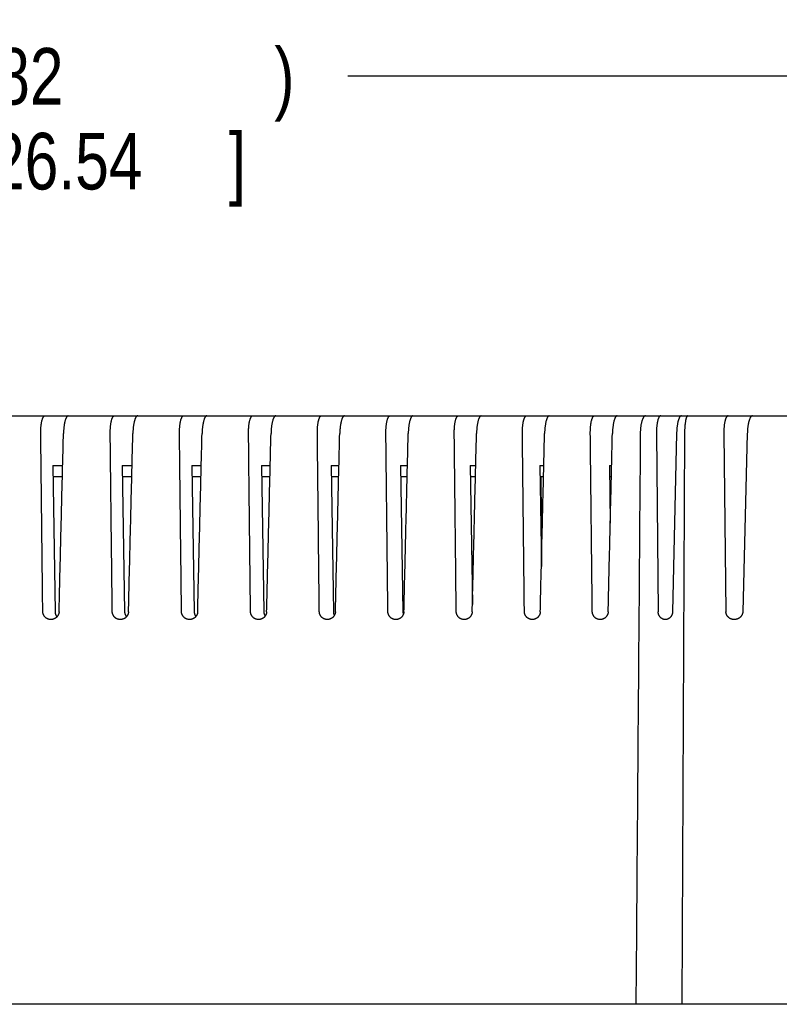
# Model space of a CAD drawing. Header units: inches. Extents: x 0 to 34, y 0 to 22.
# Tile 15 of 27: x 16.9 to 18.5, y 11.9 to 14.1. Entities that reach past the tile are written whole.
import ezdxf

# ---------------------------------------------------------------- set-up
doc = ezdxf.new("R2010")
doc.units = ezdxf.units.IN
doc.header["$LTSCALE"] = 1.87
doc.header["$MEASUREMENT"] = 0
doc.layers.get('0').update_dxf_attribs({"linetype": 'CONTINUOUS'})
doc.layers.add('DIMENSIONS', color=7, linetype='CONTINUOUS')
doc.styles.get("Standard").update_dxf_attribs({"font": 'txt', "width": 0.8})
doc.dimstyles.new('DIMSTYLE_1', dxfattribs={"dimtxt": 0.125, "dimasz": 0.18, "dimexe": 0.18, "dimexo": 0.0625, "dimgap": 0.09, "dimtad": 0, "dimtih": 1, "dimtoh": 1, "dimdec": 3, "dimzin": 4, "dimdsep": 46, "dimtxsty": 'STANDARD', "dimblk": '_FILLED', "dimblk1": '_FILLED', "dimblk2": '_FILLED', "dimcen": 0.09, "dimadec": 0, "dimazin": 0, "dimtp": 0.01, "dimtm": 0.01, "dimtfac": 1, "dimtdec": 3, "dimtofl": 0, "dimtmove": 0, "dimatfit": 3, "dimldrblk": '_FILLED', "dimfxl": 1, "dimtolj": 1, "dimtzin": 4, "dimarcsym": 0})

# ---------------------------------------------------------------- blocks, each defined once
blk = doc.blocks.new('_FILLED')
at = {"color": 0, "linetype": 'BYBLOCK'}
blk.add_solid([(0, 0), (-1, 0.174), (-1, -0.174)], dxfattribs=at)
blk = doc.blocks.new('*D0')
at = {"layer": 'DIMENSIONS', "color": 2, "linetype": 'CONTINUOUS'}
for p, q in [((14.4886, 12.7122), (14.4886, 14.0662)), ((19.4704, 12.7794), (19.4704, 14.0662)), ((14.4886, 13.9412), (16.4545, 13.9412)), ((19.4704, 13.9412), (17.5795, 13.9412))]:
    blk.add_line(p, q, dxfattribs=at)
at = {"layer": 'DIMENSIONS', "color": 2, "linetype": 'CONTINUOUS', "xscale": 0.18, "yscale": 0.18, "zscale": 0.18, "rotation": 180}
blk.add_blockref('_FILLED', (14.4886, 13.9412), dxfattribs=at)
at = {"layer": 'DIMENSIONS', "color": 2, "linetype": 'CONTINUOUS', "xscale": 0.18, "yscale": 0.18, "zscale": 0.18}
blk.add_blockref('_FILLED', (19.4704, 13.9412), dxfattribs=at)
at = {"layer": 'DIMENSIONS', "color": 2, "linetype": 'CONTINUOUS', "width": 0.8}
for s, p in [('(', (16.517, 13.8787)), (')', (17.417, 13.8787)), ('4.982', (16.617, 13.8787)), ('[', (16.617, 13.6912)), ('126.54', (16.717, 13.6912)), (']', (17.317, 13.6912))]:
    blk.add_text(s, height=0.125, dxfattribs=at).set_placement(p)

msp = doc.modelspace()

# ---------------------------------------------------------------- linework, layer by layer
at = {"color": 7, "linetype": 'CONTINUOUS'}
for p, q in [((14.6589, 13.1912), (19.1864, 13.1912)), ((18.2608, 13.1522), (18.2645, 12.7583)), ((18.3052, 13.1522), (18.2964, 12.7583)), ((18.3228, 13.1522), (18.317, 11.8912)), ((18.4095, 13.1522), (18.4141, 12.7583)), ((18.4614, 13.1522), (18.4514, 12.7583)), ((16.9277, 13.0812), (16.9328, 12.7583)), ((16.9277, 13.0812), (16.9497, 13.0812)), ((17.0814, 13.0812), (17.0865, 12.7583)), ((17.0814, 13.0812), (17.1029, 13.0812)), ((17.235, 13.0812), (17.2401, 12.7583)), ((17.235, 13.0812), (17.2557, 13.0812)), ((17.3886, 13.0812), (17.3937, 12.7583)), ((17.3886, 13.0812), (17.408, 13.0812)), ((17.5423, 13.0812), (17.5474, 12.7583)), ((17.5423, 13.0812), (17.5597, 13.0812)), ((17.6959, 13.0812), (17.711, 13.0812)), ((17.6959, 13.0812), (17.701, 12.7583)), ((17.8495, 13.0812), (17.8618, 13.0812)), ((17.8495, 13.0812), (17.8544, 12.7747)), ((18.0032, 13.0812), (18.012, 13.0812)), ((18.0032, 13.0812), (18.0067, 12.8582)), ((18.1568, 13.0812), (18.1618, 13.0812)), ((18.1568, 13.0812), (18.1588, 12.9542)), ((16.9491, 13.0562), (16.9281, 13.0562)), ((17.1023, 13.0562), (17.0818, 13.0562)), ((17.2551, 13.0562), (17.2354, 13.0562)), ((17.4073, 13.0562), (17.389, 13.0562)), ((17.5591, 13.0562), (17.5427, 13.0562)), ((17.7104, 13.0562), (17.6963, 13.0562)), ((17.8612, 13.0562), (17.8499, 13.0562)), ((18.0114, 13.0562), (18.0036, 13.0562)), ((18.0057, 13.0562), (18.0072, 12.8797)), ((18.1613, 13.0562), (18.1572, 13.0562)), ((19.2594, 11.8912), (14.5729, 11.8912))]:
    msp.add_line(p, q, dxfattribs=at)
for points, knots in [([(16.9013, 13.1522), (16.9013, 13.1532), (16.9013, 13.1553), (16.9013, 13.1583), (16.9015, 13.1612), (16.9016, 13.1641), (16.9018, 13.167), (16.9021, 13.1697), (16.9024, 13.1724), (16.9028, 13.1749), (16.9033, 13.1773), (16.9037, 13.1795), (16.9043, 13.1816), (16.9048, 13.1835), (16.9054, 13.1853), (16.9061, 13.1868), (16.9068, 13.1881), (16.9075, 13.1892), (16.9082, 13.1901), (16.909, 13.1907), (16.9098, 13.1911), (16.9103, 13.1912), (16.9106, 13.1912)], [0, 0, 0, 0, 0.07266, 0.144841, 0.216025, 0.286048, 0.354414, 0.420823, 0.484989, 0.546436, 0.605004, 0.660271, 0.711979, 0.75992, 0.803771, 0.843478, 0.878873, 0.909999, 0.93706, 0.960436, 0.981, 1, 1, 1, 1]), ([(16.9621, 13.1912), (16.9618, 13.1912), (16.9613, 13.1911), (16.9605, 13.1907), (16.9597, 13.1901), (16.9589, 13.1892), (16.9582, 13.1881), (16.9575, 13.1868), (16.9568, 13.1853), (16.9561, 13.1836), (16.9554, 13.1816), (16.9548, 13.1796), (16.9543, 13.1773), (16.9538, 13.1749), (16.9533, 13.1724), (16.9529, 13.1697), (16.9525, 13.167), (16.9522, 13.1641), (16.9519, 13.1612), (16.9517, 13.1582), (16.9515, 13.1553), (16.9515, 13.1532), (16.9514, 13.1522)], [0, 0, 0, 0, 0.018885, 0.039509, 0.063049, 0.090327, 0.121693, 0.157332, 0.197279, 0.241359, 0.289511, 0.341405, 0.396826, 0.455503, 0.517006, 0.581162, 0.647482, 0.715676, 0.785427, 0.856239, 0.927938, 1, 1, 1, 1]), ([(17.0547, 13.1522), (17.0547, 13.1532), (17.0547, 13.1553), (17.0548, 13.1583), (17.0549, 13.1612), (17.055, 13.1641), (17.0553, 13.167), (17.0555, 13.1697), (17.0559, 13.1724), (17.0562, 13.1749), (17.0567, 13.1773), (17.0572, 13.1796), (17.0577, 13.1817), (17.0583, 13.1836), (17.0589, 13.1853), (17.0595, 13.1868), (17.0602, 13.1881), (17.0609, 13.1892), (17.0616, 13.1901), (17.0624, 13.1907), (17.0632, 13.1911), (17.0637, 13.1912), (17.064, 13.1912)], [0, 0, 0, 0, 0.072824, 0.145162, 0.216493, 0.286646, 0.355121, 0.421614, 0.485839, 0.547317, 0.605889, 0.661134, 0.712796, 0.760672, 0.804441, 0.844056, 0.879354, 0.910379, 0.937341, 0.960621, 0.981092, 1, 1, 1, 1]), ([(17.1153, 13.1912), (17.115, 13.1912), (17.1145, 13.1911), (17.1137, 13.1907), (17.1129, 13.1901), (17.1122, 13.1892), (17.1114, 13.1881), (17.1107, 13.1868), (17.11, 13.1853), (17.1093, 13.1836), (17.1087, 13.1817), (17.1081, 13.1796), (17.1075, 13.1773), (17.107, 13.1749), (17.1065, 13.1724), (17.1061, 13.1697), (17.1057, 13.167), (17.1054, 13.1641), (17.1051, 13.1612), (17.1049, 13.1583), (17.1048, 13.1553), (17.1047, 13.1532), (17.1047, 13.1522)], [0, 0, 0, 0, 0.0188, 0.039335, 0.062783, 0.089965, 0.121233, 0.156775, 0.196631, 0.240628, 0.288711, 0.340556, 0.395949, 0.454624, 0.516153, 0.580361, 0.646762, 0.715062, 0.784942, 0.855903, 0.927765, 1, 1, 1, 1]), ([(17.2076, 13.1522), (17.2076, 13.1532), (17.2076, 13.1553), (17.2077, 13.1583), (17.2078, 13.1613), (17.208, 13.1642), (17.2082, 13.167), (17.2085, 13.1698), (17.2088, 13.1724), (17.2092, 13.1749), (17.2096, 13.1773), (17.2101, 13.1796), (17.2106, 13.1817), (17.2112, 13.1836), (17.2118, 13.1853), (17.2124, 13.1868), (17.2131, 13.1881), (17.2138, 13.1892), (17.2145, 13.1901), (17.2153, 13.1907), (17.216, 13.1911), (17.2166, 13.1912), (17.2169, 13.1912)], [0, 0, 0, 0, 0.072978, 0.145464, 0.216932, 0.287207, 0.355784, 0.422357, 0.486636, 0.548142, 0.606718, 0.661942, 0.713562, 0.761376, 0.80507, 0.844599, 0.879804, 0.910736, 0.937604, 0.960794, 0.981178, 1, 1, 1, 1]), ([(17.268, 13.1912), (17.2678, 13.1912), (17.2672, 13.1911), (17.2664, 13.1907), (17.2656, 13.1901), (17.2649, 13.1892), (17.2641, 13.1881), (17.2634, 13.1868), (17.2627, 13.1853), (17.2621, 13.1836), (17.2614, 13.1817), (17.2608, 13.1796), (17.2603, 13.1774), (17.2598, 13.175), (17.2593, 13.1724), (17.2589, 13.1698), (17.2585, 13.167), (17.2582, 13.1642), (17.2579, 13.1612), (17.2577, 13.1583), (17.2575, 13.1553), (17.2575, 13.1532), (17.2574, 13.1522)], [0, 0, 0, 0, 0.01872, 0.039172, 0.062534, 0.089626, 0.120802, 0.156254, 0.196024, 0.239943, 0.287962, 0.339761, 0.395127, 0.4538, 0.515351, 0.579608, 0.646085, 0.714484, 0.784487, 0.855587, 0.927602, 1, 1, 1, 1]), ([(17.3601, 13.1522), (17.36, 13.1532), (17.36, 13.1553), (17.3601, 13.1583), (17.3602, 13.1613), (17.3604, 13.1642), (17.3606, 13.167), (17.3609, 13.1698), (17.3612, 13.1724), (17.3616, 13.175), (17.362, 13.1774), (17.3625, 13.1796), (17.363, 13.1817), (17.3636, 13.1836), (17.3642, 13.1853), (17.3648, 13.1868), (17.3655, 13.1881), (17.3662, 13.1892), (17.3669, 13.1901), (17.3677, 13.1907), (17.3684, 13.1911), (17.369, 13.1912), (17.3692, 13.1912)], [0, 0, 0, 0, 0.073124, 0.145746, 0.217342, 0.287732, 0.356404, 0.423052, 0.487381, 0.548915, 0.607494, 0.662698, 0.714278, 0.762034, 0.805657, 0.845106, 0.880225, 0.911068, 0.93785, 0.960956, 0.981258, 1, 1, 1, 1]), ([(17.4202, 13.1912), (17.42, 13.1912), (17.4194, 13.1911), (17.4186, 13.1907), (17.4179, 13.1901), (17.4171, 13.1892), (17.4164, 13.1881), (17.4157, 13.1868), (17.415, 13.1853), (17.4143, 13.1836), (17.4137, 13.1817), (17.4131, 13.1796), (17.4125, 13.1774), (17.412, 13.175), (17.4115, 13.1724), (17.4111, 13.1698), (17.4107, 13.167), (17.4104, 13.1642), (17.4101, 13.1613), (17.4099, 13.1583), (17.4098, 13.1553), (17.4097, 13.1532), (17.4097, 13.1522)], [0, 0, 0, 0, 0.018645, 0.03902, 0.062302, 0.089311, 0.120401, 0.155768, 0.195457, 0.239304, 0.287262, 0.339017, 0.394357, 0.453028, 0.5146, 0.578903, 0.64545, 0.713943, 0.784059, 0.85529, 0.927449, 1, 1, 1, 1]), ([(17.512, 13.1522), (17.512, 13.1532), (17.512, 13.1553), (17.512, 13.1583), (17.5121, 13.1613), (17.5123, 13.1642), (17.5125, 13.1671), (17.5128, 13.1698), (17.5131, 13.1725), (17.5135, 13.175), (17.5139, 13.1774), (17.5144, 13.1796), (17.5149, 13.1817), (17.5155, 13.1836), (17.5161, 13.1853), (17.5167, 13.1868), (17.5174, 13.1881), (17.5181, 13.1892), (17.5188, 13.1901), (17.5196, 13.1907), (17.5203, 13.1911), (17.5209, 13.1912), (17.5211, 13.1912)], [0, 0, 0, 0, 0.073258, 0.146009, 0.217725, 0.288221, 0.356983, 0.4237, 0.488076, 0.549635, 0.608217, 0.663402, 0.714945, 0.762648, 0.806204, 0.845578, 0.880616, 0.911378, 0.938079, 0.961107, 0.981333, 1, 1, 1, 1]), ([(17.572, 13.1912), (17.5717, 13.1912), (17.5712, 13.1911), (17.5704, 13.1907), (17.5696, 13.1901), (17.5689, 13.1892), (17.5681, 13.1881), (17.5674, 13.1869), (17.5667, 13.1853), (17.5661, 13.1836), (17.5654, 13.1817), (17.5648, 13.1796), (17.5643, 13.1774), (17.5638, 13.175), (17.5633, 13.1725), (17.5629, 13.1698), (17.5625, 13.167), (17.5622, 13.1642), (17.5619, 13.1613), (17.5617, 13.1583), (17.5615, 13.1553), (17.5615, 13.1532), (17.5614, 13.1522)], [0, 0, 0, 0, 0.018576, 0.03888, 0.062087, 0.089018, 0.120029, 0.155316, 0.19493, 0.238709, 0.286611, 0.338324, 0.393641, 0.452308, 0.5139, 0.578245, 0.644858, 0.713437, 0.78366, 0.855013, 0.927306, 1, 1, 1, 1]), ([(17.6634, 13.1522), (17.6634, 13.1532), (17.6634, 13.1553), (17.6634, 13.1583), (17.6635, 13.1613), (17.6637, 13.1642), (17.6639, 13.1671), (17.6642, 13.1698), (17.6645, 13.1725), (17.6649, 13.175), (17.6653, 13.1774), (17.6658, 13.1797), (17.6663, 13.1817), (17.6669, 13.1836), (17.6675, 13.1853), (17.6681, 13.1868), (17.6688, 13.1881), (17.6695, 13.1892), (17.6702, 13.1901), (17.671, 13.1907), (17.6717, 13.1911), (17.6723, 13.1912), (17.6725, 13.1912)], [0, 0, 0, 0, 0.073381, 0.146253, 0.218081, 0.288675, 0.35752, 0.424302, 0.488722, 0.550304, 0.608889, 0.664056, 0.715565, 0.763217, 0.806712, 0.846016, 0.88098, 0.911666, 0.938292, 0.961247, 0.981402, 1, 1, 1, 1]), ([(17.7232, 13.1912), (17.7229, 13.1912), (17.7224, 13.1911), (17.7216, 13.1907), (17.7208, 13.1901), (17.7201, 13.1892), (17.7194, 13.1882), (17.7187, 13.1869), (17.718, 13.1854), (17.7173, 13.1836), (17.7167, 13.1817), (17.7161, 13.1797), (17.7155, 13.1774), (17.715, 13.175), (17.7145, 13.1725), (17.7141, 13.1698), (17.7137, 13.1671), (17.7134, 13.1642), (17.7132, 13.1613), (17.7129, 13.1583), (17.7128, 13.1553), (17.7127, 13.1532), (17.7127, 13.1522)], [0, 0, 0, 0, 0.018512, 0.03875, 0.061888, 0.088747, 0.119684, 0.154898, 0.194442, 0.238158, 0.286007, 0.337681, 0.392975, 0.45164, 0.513249, 0.577633, 0.644306, 0.712966, 0.783288, 0.854754, 0.927172, 1, 1, 1, 1]), ([(17.8143, 13.1522), (17.8143, 13.1533), (17.8143, 13.1553), (17.8144, 13.1583), (17.8145, 13.1613), (17.8146, 13.1642), (17.8149, 13.1671), (17.8151, 13.1699), (17.8155, 13.1725), (17.8158, 13.175), (17.8163, 13.1774), (17.8167, 13.1797), (17.8173, 13.1818), (17.8178, 13.1836), (17.8184, 13.1854), (17.8191, 13.1869), (17.8197, 13.1882), (17.8204, 13.1892), (17.8211, 13.1901), (17.8219, 13.1907), (17.8226, 13.1911), (17.8232, 13.1912), (17.8234, 13.1912)], [0, 0, 0, 0, 0.073495, 0.146478, 0.218409, 0.289095, 0.358016, 0.424858, 0.489319, 0.550922, 0.609509, 0.66466, 0.716138, 0.763744, 0.807181, 0.846421, 0.881316, 0.911932, 0.938488, 0.961376, 0.981467, 1, 1, 1, 1]), ([(17.8739, 13.1912), (17.8737, 13.1912), (17.8731, 13.1911), (17.8724, 13.1907), (17.8716, 13.1901), (17.8709, 13.1892), (17.8701, 13.1882), (17.8694, 13.1869), (17.8687, 13.1854), (17.8681, 13.1837), (17.8674, 13.1818), (17.8669, 13.1797), (17.8663, 13.1774), (17.8658, 13.175), (17.8653, 13.1725), (17.8649, 13.1698), (17.8645, 13.1671), (17.8642, 13.1642), (17.8639, 13.1613), (17.8637, 13.1583), (17.8636, 13.1553), (17.8635, 13.1532), (17.8635, 13.1522)], [0, 0, 0, 0, 0.018453, 0.038631, 0.061705, 0.088497, 0.119367, 0.154513, 0.193992, 0.23765, 0.285449, 0.337088, 0.39236, 0.451022, 0.512647, 0.577066, 0.643796, 0.712529, 0.782942, 0.854515, 0.927049, 1, 1, 1, 1]), ([(17.9648, 13.1522), (17.9648, 13.1533), (17.9647, 13.1553), (17.9648, 13.1583), (17.9649, 13.1613), (17.9651, 13.1642), (17.9653, 13.1671), (17.9656, 13.1699), (17.9659, 13.1725), (17.9663, 13.1751), (17.9667, 13.1775), (17.9672, 13.1797), (17.9677, 13.1818), (17.9683, 13.1837), (17.9689, 13.1854), (17.9695, 13.1869), (17.9702, 13.1882), (17.9708, 13.1892), (17.9716, 13.1901), (17.9723, 13.1907), (17.9731, 13.1911), (17.9736, 13.1912), (17.9739, 13.1912)], [0, 0, 0, 0, 0.0736, 0.146685, 0.21871, 0.28948, 0.358472, 0.425369, 0.489867, 0.551491, 0.61008, 0.665216, 0.716664, 0.764228, 0.807613, 0.846794, 0.881625, 0.912176, 0.938669, 0.961495, 0.981526, 1, 1, 1, 1]), ([(18.0242, 13.1912), (18.024, 13.1912), (18.0234, 13.1911), (18.0226, 13.1907), (18.0219, 13.1901), (18.0211, 13.1892), (18.0204, 13.1882), (18.0197, 13.1869), (18.019, 13.1854), (18.0184, 13.1837), (18.0177, 13.1818), (18.0171, 13.1797), (18.0166, 13.1775), (18.0161, 13.1751), (18.0156, 13.1725), (18.0152, 13.1699), (18.0148, 13.1671), (18.0145, 13.1642), (18.0142, 13.1613), (18.014, 13.1583), (18.0138, 13.1553), (18.0138, 13.1533), (18.0137, 13.1522)], [0, 0, 0, 0, 0.018399, 0.038521, 0.061538, 0.088269, 0.119076, 0.15416, 0.19358, 0.237184, 0.284938, 0.336543, 0.391795, 0.450454, 0.512093, 0.576545, 0.643325, 0.712127, 0.782624, 0.854293, 0.926934, 1, 1, 1, 1]), ([(18.1147, 13.1522), (18.1147, 13.1533), (18.1147, 13.1553), (18.1148, 13.1583), (18.1149, 13.1613), (18.115, 13.1643), (18.1153, 13.1671), (18.1155, 13.1699), (18.1159, 13.1725), (18.1162, 13.1751), (18.1167, 13.1775), (18.1171, 13.1797), (18.1177, 13.1818), (18.1182, 13.1837), (18.1188, 13.1854), (18.1195, 13.1869), (18.1201, 13.1882), (18.1208, 13.1892), (18.1215, 13.1901), (18.1223, 13.1907), (18.123, 13.1911), (18.1236, 13.1912), (18.1238, 13.1912)], [0, 0, 0, 0, 0.073696, 0.146874, 0.218985, 0.289832, 0.358888, 0.425835, 0.490368, 0.55201, 0.610602, 0.665724, 0.717146, 0.764671, 0.808008, 0.847134, 0.881907, 0.912399, 0.938834, 0.961603, 0.98158, 1, 1, 1, 1]), ([(18.174, 13.1912), (18.1737, 13.1912), (18.1732, 13.1911), (18.1724, 13.1907), (18.1717, 13.1901), (18.1709, 13.1892), (18.1702, 13.1882), (18.1695, 13.1869), (18.1688, 13.1854), (18.1682, 13.1837), (18.1675, 13.1818), (18.1669, 13.1797), (18.1664, 13.1775), (18.1659, 13.1751), (18.1654, 13.1725), (18.165, 13.1699), (18.1646, 13.1671), (18.1643, 13.1643), (18.164, 13.1613), (18.1638, 13.1583), (18.1636, 13.1553), (18.1636, 13.1533), (18.1635, 13.1522)], [0, 0, 0, 0, 0.018351, 0.038422, 0.061386, 0.088062, 0.118812, 0.153838, 0.193205, 0.236759, 0.284471, 0.336046, 0.39128, 0.449935, 0.511587, 0.576068, 0.642895, 0.711758, 0.782332, 0.85409, 0.926829, 1, 1, 1, 1]), ([(18.2368, 13.1912), (18.2365, 13.1912), (18.2359, 13.1911), (18.2349, 13.1907), (18.234, 13.1901), (18.2332, 13.1892), (18.2323, 13.1882), (18.2315, 13.1869), (18.2307, 13.1854), (18.2299, 13.1836), (18.2292, 13.1817), (18.2285, 13.1797), (18.2279, 13.1774), (18.2274, 13.175), (18.2268, 13.1725), (18.2264, 13.1698), (18.226, 13.1671), (18.2257, 13.1642), (18.2254, 13.1613), (18.2252, 13.1583), (18.2251, 13.1553), (18.2251, 13.1532), (18.2251, 13.1522)], [0, 0, 0, 0, 0.021668, 0.044652, 0.07001, 0.098553, 0.130679, 0.16666, 0.206588, 0.250368, 0.298002, 0.349207, 0.403841, 0.461652, 0.522263, 0.585527, 0.650973, 0.718354, 0.78734, 0.85745, 0.928511, 1, 1, 1, 1]), ([(18.2701, 13.1912), (18.2698, 13.1912), (18.2693, 13.1911), (18.2685, 13.1907), (18.2677, 13.1901), (18.267, 13.1892), (18.2663, 13.1881), (18.2656, 13.1868), (18.265, 13.1853), (18.2644, 13.1836), (18.2638, 13.1817), (18.2633, 13.1796), (18.2628, 13.1773), (18.2623, 13.1749), (18.262, 13.1724), (18.2616, 13.1697), (18.2613, 13.167), (18.2611, 13.1641), (18.2609, 13.1612), (18.2608, 13.1583), (18.2608, 13.1553), (18.2608, 13.1532), (18.2608, 13.1522)], [0, 0, 0, 0, 0.018836, 0.039247, 0.062473, 0.089388, 0.120379, 0.155659, 0.19528, 0.23908, 0.287009, 0.338748, 0.394084, 0.452755, 0.514332, 0.578643, 0.6452, 0.713709, 0.783852, 0.855126, 0.927352, 1, 1, 1, 1]), ([(18.3158, 13.1912), (18.3155, 13.1912), (18.315, 13.1911), (18.3142, 13.1907), (18.3134, 13.1901), (18.3126, 13.1892), (18.3119, 13.1881), (18.3112, 13.1868), (18.3105, 13.1853), (18.3098, 13.1836), (18.3092, 13.1817), (18.3086, 13.1796), (18.308, 13.1773), (18.3075, 13.1749), (18.3071, 13.1724), (18.3066, 13.1697), (18.3063, 13.167), (18.3059, 13.1642), (18.3057, 13.1612), (18.3055, 13.1583), (18.3053, 13.1553), (18.3053, 13.1532), (18.3052, 13.1522)], [0, 0, 0, 0, 0.018869, 0.03946, 0.062958, 0.09018, 0.121474, 0.157023, 0.196861, 0.240816, 0.288834, 0.340593, 0.395887, 0.454458, 0.515887, 0.580012, 0.646357, 0.714634, 0.78454, 0.855575, 0.927565, 1, 1, 1, 1]), ([(18.3298, 13.1912), (18.3296, 13.1912), (18.3292, 13.1911), (18.3287, 13.1907), (18.3281, 13.19), (18.3276, 13.1891), (18.3271, 13.188), (18.3266, 13.1867), (18.3261, 13.1852), (18.3257, 13.1834), (18.3252, 13.1815), (18.3249, 13.1794), (18.3245, 13.1771), (18.3242, 13.1747), (18.3239, 13.1722), (18.3236, 13.1696), (18.3234, 13.1668), (18.3232, 13.164), (18.323, 13.1611), (18.3229, 13.1582), (18.3229, 13.1552), (18.3228, 13.1532), (18.3228, 13.1522)], [0, 0, 0, 0, 0.014039, 0.030507, 0.050909, 0.076, 0.105984, 0.14093, 0.180697, 0.225052, 0.273816, 0.326567, 0.383101, 0.442996, 0.505864, 0.571465, 0.639255, 0.709031, 0.780373, 0.85282, 0.926213, 1, 1, 1, 1]), ([(18.4192, 13.1912), (18.4189, 13.1912), (18.4183, 13.1911), (18.4175, 13.1907), (18.4166, 13.19), (18.4159, 13.1891), (18.4151, 13.188), (18.4144, 13.1866), (18.4137, 13.185), (18.4131, 13.1832), (18.4125, 13.1813), (18.4119, 13.1792), (18.4114, 13.1769), (18.411, 13.1745), (18.4106, 13.172), (18.4103, 13.1693), (18.41, 13.1666), (18.4098, 13.1638), (18.4096, 13.161), (18.4095, 13.1581), (18.4095, 13.1552), (18.4095, 13.1532), (18.4095, 13.1522)], [0, 0, 0, 0, 0.020311, 0.042195, 0.066928, 0.095382, 0.127905, 0.164662, 0.205626, 0.250576, 0.299395, 0.351691, 0.407239, 0.465719, 0.526713, 0.590062, 0.655285, 0.722149, 0.790385, 0.859563, 0.929587, 1, 1, 1, 1]), ([(18.4726, 13.1912), (18.4723, 13.1912), (18.4717, 13.1911), (18.4708, 13.1907), (18.47, 13.19), (18.4692, 13.1891), (18.4684, 13.188), (18.4676, 13.1866), (18.4669, 13.185), (18.4662, 13.1833), (18.4655, 13.1813), (18.4649, 13.1792), (18.4643, 13.1769), (18.4638, 13.1745), (18.4633, 13.172), (18.4628, 13.1693), (18.4625, 13.1666), (18.4621, 13.1638), (18.4619, 13.161), (18.4617, 13.1581), (18.4615, 13.1552), (18.4614, 13.1532), (18.4614, 13.1522)], [0, 0, 0, 0, 0.020174, 0.042117, 0.067026, 0.095719, 0.128516, 0.165562, 0.206823, 0.252068, 0.301168, 0.353725, 0.409493, 0.468141, 0.529235, 0.592593, 0.657722, 0.724377, 0.792269, 0.860969, 0.930368, 1, 1, 1, 1]), ([(16.9058, 12.7583), (16.9053, 12.8021), (16.9043, 12.8896), (16.9028, 13.0209), (16.9018, 13.1084), (16.9013, 13.1522)], [0, 0, 0, 0, 0.333187, 0.66652, 1, 1, 1, 1]), ([(16.9418, 12.7583), (16.9428, 12.8021), (16.945, 12.8896), (16.9482, 13.0209), (16.9504, 13.1084), (16.9514, 13.1522)], [0, 0, 0, 0, 0.333146, 0.666479, 1, 1, 1, 1]), ([(17.0592, 12.7583), (17.0587, 12.8021), (17.0577, 12.8896), (17.0562, 13.0209), (17.0552, 13.1084), (17.0547, 13.1522)], [0, 0, 0, 0, 0.333186, 0.66652, 1, 1, 1, 1]), ([(17.0951, 12.7583), (17.0961, 12.8021), (17.0983, 12.8896), (17.1015, 13.0209), (17.1036, 13.1084), (17.1047, 13.1522)], [0, 0, 0, 0, 0.333148, 0.666481, 1, 1, 1, 1]), ([(17.2121, 12.7583), (17.2116, 12.8021), (17.2106, 12.8896), (17.2091, 13.0209), (17.2081, 13.1084), (17.2076, 13.1522)], [0, 0, 0, 0, 0.333186, 0.666519, 1, 1, 1, 1]), ([(17.2478, 12.7583), (17.2489, 12.8021), (17.251, 12.8896), (17.2542, 13.0209), (17.2564, 13.1084), (17.2574, 13.1522)], [0, 0, 0, 0, 0.33315, 0.666483, 1, 1, 1, 1]), ([(17.3645, 12.7583), (17.364, 12.8021), (17.363, 12.8896), (17.3615, 13.0209), (17.3606, 13.1084), (17.3601, 13.1522)], [0, 0, 0, 0, 0.333185, 0.666519, 1, 1, 1, 1]), ([(17.4001, 12.7583), (17.4012, 12.8021), (17.4033, 12.8896), (17.4065, 13.0209), (17.4086, 13.1084), (17.4097, 13.1522)], [0, 0, 0, 0, 0.333152, 0.666485, 1, 1, 1, 1]), ([(17.5164, 12.7583), (17.5159, 12.8021), (17.5149, 12.8896), (17.5135, 13.0209), (17.5125, 13.1084), (17.512, 13.1522)], [0, 0, 0, 0, 0.333185, 0.666518, 1, 1, 1, 1]), ([(17.5519, 12.7583), (17.553, 12.8021), (17.5551, 12.8896), (17.5583, 13.0209), (17.5604, 13.1084), (17.5614, 13.1522)], [0, 0, 0, 0, 0.333153, 0.666487, 1, 1, 1, 1]), ([(17.6678, 12.7583), (17.6673, 12.8021), (17.6663, 12.8896), (17.6649, 13.0209), (17.6639, 13.1084), (17.6634, 13.1522)], [0, 0, 0, 0, 0.333184, 0.666517, 1, 1, 1, 1]), ([(17.7032, 12.7583), (17.7042, 12.8021), (17.7064, 12.8896), (17.7095, 13.0209), (17.7116, 13.1084), (17.7127, 13.1522)], [0, 0, 0, 0, 0.333155, 0.666488, 1, 1, 1, 1]), ([(17.8187, 12.7583), (17.8182, 12.8021), (17.8173, 12.8896), (17.8158, 13.0209), (17.8148, 13.1084), (17.8143, 13.1522)], [0, 0, 0, 0, 0.333183, 0.666517, 1, 1, 1, 1]), ([(17.854, 12.7583), (17.855, 12.8021), (17.8571, 12.8896), (17.8603, 13.0209), (17.8624, 13.1084), (17.8635, 13.1522)], [0, 0, 0, 0, 0.333157, 0.66649, 1, 1, 1, 1]), ([(17.9692, 12.7583), (17.9687, 12.8021), (17.9677, 12.8896), (17.9662, 13.0209), (17.9653, 13.1084), (17.9648, 13.1522)], [0, 0, 0, 0, 0.333183, 0.666516, 1, 1, 1, 1]), ([(18.0043, 12.7583), (18.0053, 12.8021), (18.0074, 12.8896), (18.0106, 13.0209), (18.0127, 13.1084), (18.0137, 13.1522)], [0, 0, 0, 0, 0.333158, 0.666492, 1, 1, 1, 1]), ([(18.1191, 12.7583), (18.1186, 12.8021), (18.1176, 12.8896), (18.1162, 13.0209), (18.1152, 13.1084), (18.1147, 13.1522)], [0, 0, 0, 0, 0.333182, 0.666515, 1, 1, 1, 1]), ([(18.1541, 12.7583), (18.1552, 12.8021), (18.1573, 12.8896), (18.1604, 13.0209), (18.1625, 13.1084), (18.1635, 13.1522)], [0, 0, 0, 0, 0.33316, 0.666493, 1, 1, 1, 1]), ([(18.2251, 13.1522), (18.224, 13.0119), (18.2218, 12.7315), (18.2186, 12.3112), (18.2164, 12.0311), (18.2153, 11.8912)], [0, 0, 0, 0, 0.333736, 0.66707, 1, 1, 1, 1]), ([(16.9237, 12.7412), (16.9234, 12.7412), (16.9225, 12.7412), (16.9211, 12.7413), (16.9194, 12.7417), (16.9177, 12.7421), (16.9161, 12.7428), (16.9146, 12.7435), (16.9132, 12.7444), (16.9119, 12.7455), (16.9107, 12.7466), (16.9096, 12.7478), (16.9086, 12.7492), (16.9078, 12.7506), (16.9071, 12.752), (16.9065, 12.7536), (16.9061, 12.7551), (16.9059, 12.7567), (16.9058, 12.7578), (16.9058, 12.7583)], [0, 0, 0, 0, 0.033882, 0.096522, 0.158924, 0.221013, 0.282939, 0.344404, 0.405543, 0.466378, 0.526683, 0.586741, 0.646474, 0.705756, 0.764925, 0.823853, 0.882559, 0.941334, 1, 1, 1, 1]), ([(16.9418, 12.7583), (16.9418, 12.7578), (16.9417, 12.7567), (16.9414, 12.7551), (16.941, 12.7535), (16.9404, 12.752), (16.9397, 12.7505), (16.9388, 12.7491), (16.9378, 12.7478), (16.9367, 12.7465), (16.9355, 12.7454), (16.9341, 12.7444), (16.9327, 12.7435), (16.9312, 12.7427), (16.9296, 12.7421), (16.9279, 12.7416), (16.9262, 12.7413), (16.9248, 12.7412), (16.924, 12.7412), (16.9237, 12.7412)], [0, 0, 0, 0, 0.058559, 0.117397, 0.176308, 0.235558, 0.295155, 0.35495, 0.415253, 0.475909, 0.536825, 0.598241, 0.659892, 0.721815, 0.784075, 0.846363, 0.908845, 0.971385, 1, 1, 1, 1]), ([(16.9328, 12.7583), (16.9328, 12.7578), (16.9329, 12.7567), (16.9332, 12.7551), (16.9336, 12.7536), (16.9341, 12.752), (16.9348, 12.7506), (16.9357, 12.7491), (16.9365, 12.748), (16.937, 12.7474), (16.9372, 12.7472)], [0, 0, 0, 0, 0.131322, 0.263028, 0.394683, 0.526928, 0.659796, 0.792989, 0.927241, 1, 1, 1, 1]), ([(17.077, 12.7412), (17.0767, 12.7412), (17.0759, 12.7412), (17.0744, 12.7413), (17.0727, 12.7417), (17.0711, 12.7421), (17.0695, 12.7428), (17.068, 12.7435), (17.0666, 12.7444), (17.0653, 12.7454), (17.0641, 12.7466), (17.063, 12.7478), (17.062, 12.7491), (17.0612, 12.7505), (17.0605, 12.752), (17.06, 12.7535), (17.0596, 12.7551), (17.0593, 12.7567), (17.0592, 12.7578), (17.0592, 12.7583)], [0, 0, 0, 0, 0.033618, 0.096046, 0.158255, 0.220169, 0.28195, 0.343306, 0.404369, 0.465172, 0.525484, 0.585587, 0.645405, 0.704807, 0.764127, 0.823233, 0.882128, 0.941119, 1, 1, 1, 1]), ([(17.0951, 12.7583), (17.095, 12.7578), (17.095, 12.7567), (17.0947, 12.7551), (17.0943, 12.7535), (17.0937, 12.752), (17.093, 12.7505), (17.0921, 12.7491), (17.0911, 12.7478), (17.09, 12.7465), (17.0888, 12.7454), (17.0874, 12.7444), (17.086, 12.7435), (17.0845, 12.7427), (17.0829, 12.7421), (17.0812, 12.7416), (17.0795, 12.7413), (17.0781, 12.7412), (17.0773, 12.7412), (17.077, 12.7412)], [0, 0, 0, 0, 0.05877, 0.117807, 0.176898, 0.236308, 0.296035, 0.355926, 0.416287, 0.47696, 0.537855, 0.599209, 0.660758, 0.722547, 0.784641, 0.846738, 0.909015, 0.971339, 1, 1, 1, 1]), ([(17.0865, 12.7583), (17.0865, 12.7578), (17.0865, 12.7567), (17.0868, 12.7551), (17.0872, 12.7536), (17.0878, 12.752), (17.0885, 12.7506), (17.0893, 12.7491), (17.0901, 12.7481), (17.0906, 12.7475), (17.0907, 12.7473)], [0, 0, 0, 0, 0.134062, 0.268516, 0.402918, 0.537922, 0.673563, 0.809534, 0.946588, 1, 1, 1, 1]), ([(17.2299, 12.7412), (17.2296, 12.7412), (17.2287, 12.7412), (17.2273, 12.7413), (17.2256, 12.7417), (17.224, 12.7421), (17.2224, 12.7428), (17.2209, 12.7435), (17.2195, 12.7444), (17.2182, 12.7454), (17.217, 12.7466), (17.2159, 12.7478), (17.2149, 12.7491), (17.2141, 12.7505), (17.2134, 12.752), (17.2128, 12.7535), (17.2124, 12.7551), (17.2122, 12.7567), (17.2121, 12.7578), (17.2121, 12.7583)], [0, 0, 0, 0, 0.03336, 0.095586, 0.157607, 0.219353, 0.280995, 0.342245, 0.403236, 0.464006, 0.524325, 0.584472, 0.644372, 0.70389, 0.763357, 0.822633, 0.881718, 0.940911, 1, 1, 1, 1]), ([(17.2478, 12.7583), (17.2478, 12.7578), (17.2477, 12.7567), (17.2475, 12.7551), (17.2471, 12.7535), (17.2465, 12.752), (17.2458, 12.7505), (17.2449, 12.7491), (17.2439, 12.7478), (17.2428, 12.7465), (17.2416, 12.7454), (17.2402, 12.7444), (17.2388, 12.7435), (17.2373, 12.7427), (17.2357, 12.7421), (17.234, 12.7416), (17.2324, 12.7413), (17.231, 12.7412), (17.2301, 12.7412), (17.2299, 12.7412)], [0, 0, 0, 0, 0.058975, 0.118203, 0.177469, 0.237032, 0.296883, 0.356866, 0.417284, 0.477972, 0.538846, 0.60014, 0.661589, 0.723249, 0.785183, 0.847097, 0.909175, 0.971292, 1, 1, 1, 1]), ([(17.2401, 12.7583), (17.2401, 12.7578), (17.2402, 12.7567), (17.2404, 12.7551), (17.2408, 12.7536), (17.2414, 12.752), (17.2421, 12.7506), (17.2429, 12.7491), (17.2436, 12.7483), (17.2439, 12.7478)], [0, 0, 0, 0, 0.141533, 0.283478, 0.42537, 0.567897, 0.711096, 0.854644, 1, 1, 1, 1]), ([(17.3822, 12.7412), (17.3819, 12.7412), (17.381, 12.7412), (17.3796, 12.7413), (17.378, 12.7417), (17.3763, 12.7421), (17.3748, 12.7428), (17.3733, 12.7435), (17.3719, 12.7444), (17.3706, 12.7454), (17.3694, 12.7466), (17.3683, 12.7478), (17.3673, 12.7491), (17.3665, 12.7505), (17.3658, 12.752), (17.3652, 12.7535), (17.3648, 12.7551), (17.3646, 12.7567), (17.3645, 12.7578), (17.3645, 12.7583)], [0, 0, 0, 0, 0.03311, 0.09514, 0.156981, 0.218565, 0.280072, 0.341221, 0.402141, 0.46288, 0.523206, 0.583395, 0.643373, 0.703004, 0.762611, 0.822053, 0.881323, 0.94071, 1, 1, 1, 1]), ([(17.4001, 12.7583), (17.4001, 12.7578), (17.4, 12.7567), (17.3998, 12.7551), (17.3993, 12.7535), (17.3988, 12.752), (17.398, 12.7505), (17.3972, 12.7491), (17.3962, 12.7478), (17.3951, 12.7465), (17.3939, 12.7454), (17.3925, 12.7444), (17.3911, 12.7435), (17.3896, 12.7427), (17.388, 12.7421), (17.3864, 12.7416), (17.3847, 12.7413), (17.3833, 12.7412), (17.3825, 12.7412), (17.3822, 12.7412)], [0, 0, 0, 0, 0.059172, 0.118586, 0.178019, 0.237731, 0.297702, 0.357773, 0.418243, 0.478947, 0.539799, 0.601034, 0.662387, 0.723921, 0.785702, 0.847439, 0.909326, 0.971244, 1, 1, 1, 1]), ([(17.3937, 12.7583), (17.3937, 12.7578), (17.3938, 12.7567), (17.3941, 12.7551), (17.3945, 12.7536), (17.395, 12.752), (17.3957, 12.7506), (17.3964, 12.7495), (17.3968, 12.7489), (17.3969, 12.7487)], [0, 0, 0, 0, 0.15713, 0.314719, 0.472248, 0.630481, 0.789461, 0.948829, 1, 1, 1, 1]), ([(17.5341, 12.7412), (17.5338, 12.7412), (17.5329, 12.7412), (17.5315, 12.7413), (17.5298, 12.7417), (17.5282, 12.7421), (17.5267, 12.7428), (17.5252, 12.7435), (17.5238, 12.7444), (17.5225, 12.7454), (17.5213, 12.7465), (17.5202, 12.7478), (17.5192, 12.7491), (17.5184, 12.7505), (17.5177, 12.752), (17.5171, 12.7535), (17.5167, 12.7551), (17.5165, 12.7567), (17.5164, 12.7578), (17.5164, 12.7583)], [0, 0, 0, 0, 0.032865, 0.094707, 0.156375, 0.217803, 0.279181, 0.340233, 0.401084, 0.461793, 0.522126, 0.582354, 0.642409, 0.702148, 0.761891, 0.821493, 0.88094, 0.940516, 1, 1, 1, 1]), ([(17.5519, 12.7583), (17.5519, 12.7578), (17.5518, 12.7567), (17.5515, 12.7551), (17.5511, 12.7535), (17.5505, 12.752), (17.5498, 12.7505), (17.549, 12.7491), (17.548, 12.7477), (17.5469, 12.7465), (17.5457, 12.7454), (17.5443, 12.7444), (17.5429, 12.7435), (17.5414, 12.7427), (17.5398, 12.7421), (17.5382, 12.7416), (17.5365, 12.7413), (17.5351, 12.7412), (17.5343, 12.7412), (17.5341, 12.7412)], [0, 0, 0, 0, 0.059362, 0.118954, 0.178551, 0.238404, 0.29849, 0.358646, 0.419167, 0.479883, 0.540714, 0.601892, 0.663153, 0.724565, 0.786197, 0.847764, 0.909467, 0.971193, 1, 1, 1, 1]), ([(17.5474, 12.7583), (17.5474, 12.7578), (17.5474, 12.7567), (17.5477, 12.7551), (17.5481, 12.7536), (17.5487, 12.752), (17.5492, 12.7509), (17.5495, 12.7503), (17.5496, 12.7502)], [0, 0, 0, 0, 0.188694, 0.377939, 0.567112, 0.75713, 0.948046, 1, 1, 1, 1]), ([(17.6854, 12.7412), (17.6851, 12.7412), (17.6842, 12.7412), (17.6828, 12.7413), (17.6812, 12.7417), (17.6796, 12.7421), (17.678, 12.7427), (17.6766, 12.7435), (17.6752, 12.7444), (17.6739, 12.7454), (17.6727, 12.7465), (17.6716, 12.7478), (17.6706, 12.7491), (17.6698, 12.7505), (17.6691, 12.752), (17.6685, 12.7535), (17.6681, 12.7551), (17.6679, 12.7567), (17.6678, 12.7578), (17.6678, 12.7583)], [0, 0, 0, 0, 0.032626, 0.094288, 0.155789, 0.217067, 0.278321, 0.339279, 0.400064, 0.460744, 0.521083, 0.58135, 0.641479, 0.701322, 0.761196, 0.820953, 0.880571, 0.940328, 1, 1, 1, 1]), ([(17.7032, 12.7583), (17.7032, 12.7578), (17.7031, 12.7567), (17.7028, 12.7551), (17.7024, 12.7535), (17.7018, 12.752), (17.7011, 12.7505), (17.7003, 12.7491), (17.6993, 12.7477), (17.6982, 12.7465), (17.697, 12.7454), (17.6956, 12.7444), (17.6942, 12.7435), (17.6927, 12.7427), (17.6911, 12.7421), (17.6895, 12.7416), (17.6879, 12.7413), (17.6865, 12.7412), (17.6857, 12.7412), (17.6854, 12.7412)], [0, 0, 0, 0, 0.059546, 0.11931, 0.179062, 0.239052, 0.299249, 0.359486, 0.420055, 0.480784, 0.541593, 0.602715, 0.663886, 0.725182, 0.78667, 0.848074, 0.9096, 0.971141, 1, 1, 1, 1]), ([(17.701, 12.7583), (17.701, 12.7578), (17.7011, 12.7567), (17.7013, 12.7551), (17.7017, 12.7538), (17.702, 12.753), (17.7021, 12.7527)], [0, 0, 0, 0, 0.279808, 0.560432, 0.84095, 1, 1, 1, 1]), ([(17.8363, 12.7412), (17.836, 12.7412), (17.8351, 12.7412), (17.8337, 12.7413), (17.8321, 12.7417), (17.8305, 12.7421), (17.8289, 12.7427), (17.8275, 12.7435), (17.8261, 12.7444), (17.8248, 12.7454), (17.8236, 12.7465), (17.8225, 12.7478), (17.8215, 12.7491), (17.8207, 12.7505), (17.82, 12.752), (17.8195, 12.7535), (17.8191, 12.7551), (17.8188, 12.7567), (17.8187, 12.7578), (17.8187, 12.7583)], [0, 0, 0, 0, 0.032393, 0.093881, 0.155223, 0.216357, 0.277491, 0.338358, 0.399081, 0.459732, 0.520077, 0.580381, 0.640581, 0.700525, 0.760526, 0.820431, 0.880216, 0.940145, 1, 1, 1, 1]), ([(17.854, 12.7583), (17.854, 12.7578), (17.8539, 12.7567), (17.8536, 12.7551), (17.8532, 12.7535), (17.8526, 12.752), (17.8519, 12.7505), (17.8511, 12.7491), (17.8501, 12.7477), (17.849, 12.7465), (17.8478, 12.7454), (17.8464, 12.7443), (17.845, 12.7435), (17.8435, 12.7427), (17.842, 12.7421), (17.8404, 12.7416), (17.8387, 12.7413), (17.8373, 12.7412), (17.8365, 12.7412), (17.8363, 12.7412)], [0, 0, 0, 0, 0.059722, 0.119653, 0.179555, 0.239677, 0.299979, 0.360293, 0.420908, 0.481648, 0.542437, 0.603504, 0.664589, 0.725771, 0.787122, 0.848368, 0.909723, 0.971088, 1, 1, 1, 1]), ([(17.9866, 12.7412), (17.9863, 12.7412), (17.9855, 12.7412), (17.9841, 12.7413), (17.9825, 12.7417), (17.9809, 12.7421), (17.9793, 12.7427), (17.9779, 12.7435), (17.9765, 12.7444), (17.9752, 12.7454), (17.974, 12.7465), (17.9729, 12.7478), (17.9719, 12.7491), (17.9711, 12.7505), (17.9704, 12.752), (17.9699, 12.7535), (17.9695, 12.7551), (17.9692, 12.7567), (17.9692, 12.7578), (17.9692, 12.7583)], [0, 0, 0, 0, 0.032166, 0.093487, 0.154675, 0.215671, 0.27669, 0.33747, 0.398132, 0.458756, 0.519107, 0.579447, 0.639715, 0.699756, 0.759879, 0.819928, 0.879871, 0.93997, 1, 1, 1, 1]), ([(18.0043, 12.7583), (18.0043, 12.7578), (18.0042, 12.7567), (18.0039, 12.7551), (18.0035, 12.7535), (18.003, 12.752), (18.0022, 12.7505), (18.0014, 12.7491), (18.0004, 12.7477), (17.9993, 12.7465), (17.9981, 12.7454), (17.9968, 12.7443), (17.9954, 12.7435), (17.9939, 12.7427), (17.9923, 12.7421), (17.9907, 12.7416), (17.9891, 12.7413), (17.9877, 12.7412), (17.9869, 12.7412), (17.9866, 12.7412)], [0, 0, 0, 0, 0.059893, 0.119982, 0.180029, 0.240277, 0.300681, 0.361069, 0.421727, 0.482477, 0.543245, 0.60426, 0.66526, 0.726334, 0.787552, 0.848647, 0.909839, 0.971033, 1, 1, 1, 1]), ([(18.1365, 12.7412), (18.1362, 12.7412), (18.1354, 12.7412), (18.134, 12.7413), (18.1324, 12.7417), (18.1308, 12.7421), (18.1293, 12.7427), (18.1278, 12.7435), (18.1264, 12.7444), (18.1251, 12.7454), (18.1239, 12.7465), (18.1228, 12.7477), (18.1219, 12.7491), (18.1211, 12.7505), (18.1204, 12.752), (18.1198, 12.7535), (18.1194, 12.7551), (18.1192, 12.7567), (18.1191, 12.7578), (18.1191, 12.7583)], [0, 0, 0, 0, 0.031943, 0.093105, 0.154145, 0.215009, 0.275917, 0.336615, 0.397218, 0.457815, 0.518172, 0.578547, 0.638881, 0.699016, 0.759257, 0.819444, 0.87954, 0.939802, 1, 1, 1, 1]), ([(18.1541, 12.7583), (18.1541, 12.7578), (18.154, 12.7567), (18.1538, 12.7551), (18.1534, 12.7535), (18.1528, 12.7519), (18.1521, 12.7505), (18.1512, 12.749), (18.1502, 12.7477), (18.1491, 12.7465), (18.1479, 12.7454), (18.1466, 12.7443), (18.1452, 12.7435), (18.1437, 12.7427), (18.1422, 12.7421), (18.1406, 12.7416), (18.139, 12.7413), (18.1376, 12.7412), (18.1368, 12.7412), (18.1365, 12.7412)], [0, 0, 0, 0, 0.060056, 0.1203, 0.180485, 0.240853, 0.301355, 0.361813, 0.422512, 0.483272, 0.54402, 0.604983, 0.665903, 0.726871, 0.787961, 0.84891, 0.909945, 0.970976, 1, 1, 1, 1]), ([(18.2803, 12.7412), (18.2801, 12.7412), (18.2794, 12.7412), (18.2781, 12.7413), (18.2766, 12.7416), (18.2751, 12.7421), (18.2737, 12.7427), (18.2724, 12.7435), (18.2711, 12.7444), (18.2699, 12.7454), (18.2688, 12.7465), (18.2679, 12.7478), (18.267, 12.7491), (18.2662, 12.7505), (18.2656, 12.752), (18.2651, 12.7535), (18.2648, 12.7551), (18.2646, 12.7567), (18.2645, 12.7578), (18.2645, 12.7583)], [0, 0, 0, 0, 0.027146, 0.086122, 0.145178, 0.204317, 0.263824, 0.323513, 0.383524, 0.443964, 0.504605, 0.565692, 0.627125, 0.688704, 0.750685, 0.812841, 0.875079, 0.937576, 1, 1, 1, 1]), ([(18.2964, 12.7583), (18.2964, 12.7578), (18.2963, 12.7567), (18.2961, 12.7551), (18.2957, 12.7535), (18.2952, 12.752), (18.2945, 12.7506), (18.2938, 12.7491), (18.2929, 12.7478), (18.2919, 12.7466), (18.2908, 12.7455), (18.2897, 12.7444), (18.2884, 12.7435), (18.287, 12.7428), (18.2856, 12.7421), (18.2842, 12.7417), (18.2827, 12.7413), (18.2814, 12.7412), (18.2806, 12.7412), (18.2803, 12.7412)], [0, 0, 0, 0, 0.062161, 0.124371, 0.186294, 0.248141, 0.309813, 0.371081, 0.432211, 0.49301, 0.553364, 0.613535, 0.673303, 0.732731, 0.792003, 0.850915, 0.90972, 0.968464, 1, 1, 1, 1]), ([(18.4326, 12.7412), (18.4323, 12.7412), (18.4313, 12.7412), (18.4298, 12.7414), (18.428, 12.7417), (18.4263, 12.7422), (18.4246, 12.7429), (18.423, 12.7437), (18.4216, 12.7446), (18.4202, 12.7456), (18.419, 12.7468), (18.4179, 12.748), (18.4169, 12.7493), (18.4161, 12.7507), (18.4154, 12.7522), (18.4148, 12.7537), (18.4144, 12.7552), (18.4142, 12.7568), (18.4141, 12.7578), (18.4141, 12.7583)], [0, 0, 0, 0, 0.03701, 0.102316, 0.16716, 0.23143, 0.295137, 0.357929, 0.419965, 0.481163, 0.541332, 0.600799, 0.659459, 0.71725, 0.774566, 0.831337, 0.887679, 0.94392, 1, 1, 1, 1]), ([(18.4514, 12.7583), (18.4514, 12.7578), (18.4513, 12.7568), (18.451, 12.7552), (18.4506, 12.7537), (18.45, 12.7521), (18.4493, 12.7507), (18.4484, 12.7493), (18.4474, 12.7479), (18.4463, 12.7467), (18.445, 12.7455), (18.4436, 12.7445), (18.4421, 12.7436), (18.4405, 12.7428), (18.4388, 12.7421), (18.4371, 12.7417), (18.4353, 12.7413), (18.4338, 12.7412), (18.4329, 12.7412), (18.4326, 12.7412)], [0, 0, 0, 0, 0.055945, 0.112313, 0.168961, 0.226204, 0.284148, 0.342701, 0.402224, 0.462612, 0.523748, 0.585896, 0.648795, 0.712386, 0.776719, 0.841401, 0.906488, 0.971749, 1, 1, 1, 1])]:
    msp.add_open_spline(points, degree=3, knots=knots, dxfattribs=at)

# ---------------------------------------------------------------- dimensions: what is measured, and where the dimension line sits
at = {"layer": 'DIMENSIONS', "color": 2, "linetype": 'CONTINUOUS'}
dim = msp.add_linear_dim(base=(14.4886, 13.9412), p1=(19.4704, 12.7794), p2=(14.4886, 12.7122), angle=180, text='(<>)', dimstyle='DIMSTYLE_1', dxfattribs=at)
dim.commit()
dim.dimension.update_dxf_attribs({"geometry": '*D0', "text_midpoint": (17.017, 13.8474), "dimtype": 160})

doc.saveas('drawing.dxf')
